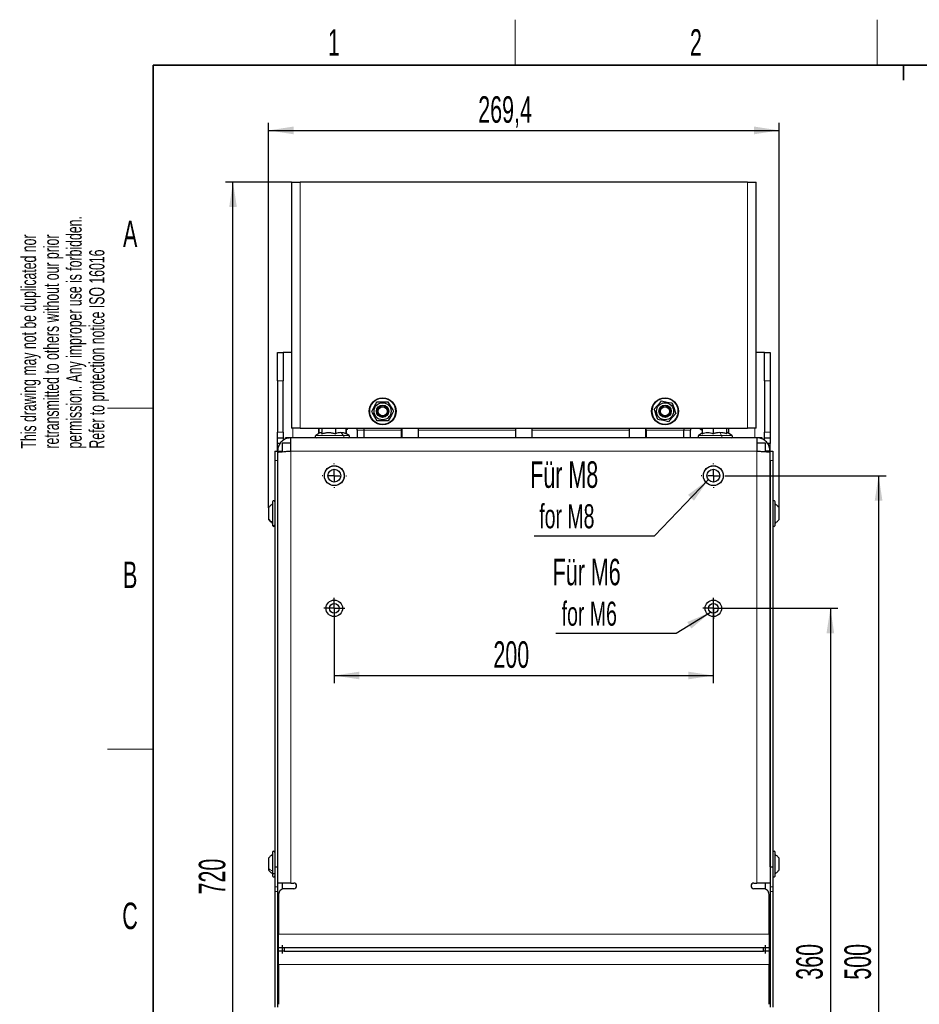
# Paper-space layout 'Blatt2' of a CAD drawing. Header units: millimetres. Extents: x 5 to 418, y 2 to 292.
# Tile 7 of 28: x 8 to 127, y 159 to 288. Entities that reach past the tile are written whole.
import ezdxf

# ---------------------------------------------------------------- set-up
doc = ezdxf.new("R2010")
doc.units = ezdxf.units.MM
doc.layers.add('SLD-0', color=7, linetype='Continuous')
doc.styles.add('SLDTEXTSTYLE0', font='TXT', dxfattribs={"width": 0.605})
doc.dimstyles.new('SLDDIMSTYLE0', dxfattribs={"dimtxt": 3.5, "dimasz": 3.302, "dimexe": 0, "dimexo": 0.0625, "dimgap": 0.875, "dimtad": 1, "dimlfac": 4, "dimrnd": 1e-09, "dimzin": 12, "dimdsep": 46, "dimtxsty": 'SLDTEXTSTYLE0', "dimsah": 1, "dimcen": 0.09, "dimadec": 0, "dimazin": 3, "dimtfac": 1, "dimtofl": 0, "dimtmove": 0, "dimatfit": 3, "dimfxl": 1, "dimfrac": 2, "dimtolj": 1, "dimtzin": 12, "dimarcsym": 0})
doc.dimstyles.new('SLDDIMSTYLE2', dxfattribs={"dimtxt": 0.18, "dimasz": 3.302, "dimexe": 0, "dimexo": 0.0625, "dimgap": 0, "dimtad": 0, "dimtih": 1, "dimtoh": 1, "dimdec": 0, "dimrnd": 1e-09, "dimzin": 0, "dimdsep": 46, "dimtxsty": 'Standard', "dimsah": 1, "dimcen": 0.09, "dimadec": 0, "dimazin": 0, "dimtfac": 3.302, "dimtdec": 0, "dimtofl": 0, "dimtmove": 0, "dimatfit": 3, "dimfxl": 1, "dimfrac": 2, "dimtolj": 1, "dimtzin": 0, "dimarcsym": 0})

# ---------------------------------------------------------------- blocks, each defined once
blk = doc.blocks.new('_D_11')
at = {"layer": 'SLD-0', "color": 7}
for p, q in [((44.28, 267.08), (35.54, 267.08)), ((36.54, 87.08), (36.54, 267.08)), ((43.18, 87.08), (35.54, 87.08))]:
    blk.add_line(p, q, dxfattribs=at)
for points in [[(36.54, 267.08), (36.04, 263.78), (37.05, 263.78)], [(36.54, 87.08), (37.05, 90.38), (36.04, 90.38)]]:
    blk.add_solid(points, dxfattribs=at)
at = {"layer": 'SLD-0', "color": 7, "insert": (32.03, 173.07), "char_height": 3.5, "attachment_point": 1, "rotation": 90, "style": 'SLDTEXTSTYLE0'}
blk.add_mtext('720', dxfattribs=at)
blk = doc.blocks.new('_D_12')
at = {"layer": 'SLD-0', "color": 7}
for p, q in [((41.23, 224.1), (41.23, 274.89)), ((108.58, 224.1), (108.58, 274.89)), ((41.23, 273.89), (108.58, 273.89))]:
    blk.add_line(p, q, dxfattribs=at)
for points in [[(41.23, 273.89), (44.53, 273.38), (44.53, 274.4)], [(108.58, 273.89), (105.28, 274.4), (105.28, 273.38)]]:
    blk.add_solid(points, dxfattribs=at)
at = {"layer": 'SLD-0', "color": 7, "insert": (68.89, 278.4), "char_height": 3.5, "attachment_point": 1, "style": 'SLDTEXTSTYLE0'}
blk.add_mtext('269,4', dxfattribs=at)
blk = doc.blocks.new('_D_13')
at = {"layer": 'SLD-0', "color": 7}
for p, q in [((101.28, 210.83), (116.34, 210.83)), ((115.34, 210.83), (115.34, 120.83)), ((99.9, 120.83), (116.34, 120.83))]:
    blk.add_line(p, q, dxfattribs=at)
for points in [[(115.34, 210.83), (114.83, 207.53), (115.85, 207.53)], [(115.34, 120.83), (115.85, 124.13), (114.83, 124.13)]]:
    blk.add_solid(points, dxfattribs=at)
at = {"layer": 'SLD-0', "color": 7, "insert": (110.83, 161.82), "char_height": 3.5, "attachment_point": 1, "rotation": 90, "style": 'SLDTEXTSTYLE0'}
blk.add_mtext('360', dxfattribs=at)
blk = doc.blocks.new('_D_14')
at = {"layer": 'SLD-0', "color": 7}
for p, q in [((101.5, 228.33), (122.7, 228.33)), ((121.7, 228.33), (121.7, 103.33)), ((99.9, 103.33), (122.7, 103.33))]:
    blk.add_line(p, q, dxfattribs=at)
for points in [[(121.7, 228.33), (121.19, 225.03), (122.21, 225.03)], [(121.7, 103.33), (122.21, 106.63), (121.19, 106.63)]]:
    blk.add_solid(points, dxfattribs=at)
at = {"layer": 'SLD-0', "color": 7, "insert": (117.19, 161.82), "char_height": 3.5, "attachment_point": 1, "rotation": 90, "style": 'SLDTEXTSTYLE0'}
blk.add_mtext('500', dxfattribs=at)
blk = doc.blocks.new('_D_15')
at = {"layer": 'SLD-0', "color": 7}
for p, q in [((99.9, 210.83), (99.9, 200.96)), ((49.9, 209.45), (49.9, 200.96)), ((49.9, 201.96), (99.9, 201.96))]:
    blk.add_line(p, q, dxfattribs=at)
for points in [[(49.9, 201.96), (53.21, 201.46), (53.21, 202.47)], [(99.9, 201.96), (96.6, 202.47), (96.6, 201.46)]]:
    blk.add_solid(points, dxfattribs=at)
at = {"layer": 'SLD-0', "color": 7, "insert": (70.89, 206.48), "char_height": 3.5, "attachment_point": 1, "style": 'SLDTEXTSTYLE0'}
blk.add_mtext('200', dxfattribs=at)
blk = doc.blocks.new('SW_NOTE_0_8')
at = {"layer": 'SLD-0', "color": 0}
blk.add_line((-15.88, 0), (0, 0), dxfattribs=at)
at = {"layer": 'SLD-0', "color": 0, "attachment_point": 1, "style": 'SLDTEXTSTYLE0'}
for s, insert, char_height in [('Für M8', (-16.38, 9.85), 3.5), ('for M8', (-15.19, 4.19), 3.175)]:
    blk.add_mtext(s, dxfattribs=dict(at, insert=insert, char_height=char_height))
blk = doc.blocks.new('SW_NOTE_0_9')
at = {"layer": 'SLD-0', "color": 0}
blk.add_line((-15.88, 0), (0, 0), dxfattribs=at)
at = {"layer": 'SLD-0', "color": 0, "attachment_point": 1, "style": 'SLDTEXTSTYLE0'}
for s, insert, char_height in [('Für M6', (-16.3, 9.84), 3.5), ('for M6', (-15.11, 4.18), 3.175)]:
    blk.add_mtext(s, dxfattribs=dict(at, insert=insert, char_height=char_height))
blk = doc.blocks.new('SW_CENTERMARKSYMBOL_14')
at = {"layer": 'SLD-0', "color": 0}
for p, q in [((0, 1.5), (0, 1.6)), ((-1.5, 0), (-1.6, 0)), ((0, 0), (-0.75, 0)), ((0, 0), (0, 0.75)), ((0, 0), (0, -0.75)), ((0, 0), (0.75, 0)), ((1.5, 0), (1.6, 0)), ((0, -1.5), (0, -1.6))]:
    blk.add_line(p, q, dxfattribs=at)
blk = doc.blocks.new('SW_CENTERMARKSYMBOL_15')
at = {"layer": 'SLD-0', "color": 0}
for p, q in [((0, 0.75), (0, 1.38)), ((-0.75, 0), (-1.37, 0)), ((0, 0), (-0.75, 0)), ((0, 0), (0, 0.75)), ((0, 0), (0, -0.75)), ((0, 0), (0.75, 0)), ((0.75, 0), (1.38, 0)), ((0, -0.75), (0, -1.37))]:
    blk.add_line(p, q, dxfattribs=at)
blk = doc.blocks.new('SW_CENTERMARKSYMBOL_16')
at = {"layer": 'SLD-0', "color": 0}
for p, q in [((0, 1.5), (0, 1.6)), ((-1.5, 0), (-1.6, 0)), ((0, 0), (-0.75, 0)), ((0, 0), (0, 0.75)), ((0, 0), (0, -0.75)), ((0, 0), (0.75, 0)), ((1.5, 0), (1.6, 0)), ((0, -1.5), (0, -1.6))]:
    blk.add_line(p, q, dxfattribs=at)
blk = doc.blocks.new('SW_CENTERMARKSYMBOL_17')
at = {"layer": 'SLD-0', "color": 0}
for p, q in [((0, 0.75), (0, 1.37)), ((-0.75, 0), (-1.38, 0)), ((0, 0), (-0.75, 0)), ((0, 0), (0, 0.75)), ((0, 0), (0, -0.75)), ((0, 0), (0.75, 0)), ((0.75, 0), (1.37, 0)), ((0, -0.75), (0, -1.38))]:
    blk.add_line(p, q, dxfattribs=at)

psp = doc.layouts.new('Blatt2')

# ---------------------------------------------------------------- linework, layer by layer
at = {"color": 7, "linetype": 'Continuous', "lineweight": 25}
for p, q in [((44.2798, 267.0797), (44.2798, 234.5797)), ((44.2798, 267.0797), (45.4048, 267.0797)), ((104.4048, 267.0797), (45.4048, 267.0797)), ((104.4048, 267.0797), (105.5298, 267.0797)), ((105.5298, 234.5797), (105.5298, 267.0797)), ((42.4298, 244.5797), (43.1798, 244.5797)), ((42.4298, 240.8297), (42.4298, 244.5797)), ((43.1798, 244.5797), (43.1798, 240.8297)), ((44.2798, 244.5797), (43.1798, 244.5797)), ((106.6298, 244.5797), (105.5298, 244.5797)), ((106.6298, 244.5797), (107.3798, 244.5797)), ((106.6298, 240.8297), (106.6298, 244.5797)), ((107.3798, 244.5797), (107.3798, 240.8297)), ((42.4298, 240.8297), (42.4298, 234.0797)), ((43.1798, 234.0797), (43.1798, 240.8297)), ((106.6298, 240.8297), (106.6298, 234.0797)), ((107.3798, 240.8297), (107.3798, 234.0797)), ((42.4298, 233.3297), (42.4298, 234.0797)), ((43.1798, 234.0797), (43.1798, 233.3297)), ((45.4048, 234.5797), (44.2798, 234.5797)), ((45.4048, 234.5797), (104.4048, 234.5797)), ((47.9882, 233.9954), (47.4594, 233.6514)), ((47.8273, 234.5797), (47.8273, 233.8908)), ((47.868, 234.5797), (47.868, 233.9172)), ((48.2655, 234.5797), (48.2655, 233.859)), ((50.0523, 234.5797), (50.0523, 233.859)), ((51.4417, 234.5797), (51.4417, 233.859)), ((51.8503, 233.6514), (51.4417, 233.9172)), ((51.4823, 234.5797), (51.4823, 233.8908)), ((52.9048, 234.3297), (52.9048, 234.5797)), ((52.9048, 234.3297), (52.9048, 233.3297)), ((53.7798, 234.5797), (53.7798, 234.3297)), ((53.7798, 234.3297), (53.7798, 233.3297)), ((58.7798, 234.3297), (58.7798, 234.5797)), ((58.7798, 233.3297), (58.7798, 234.3297)), ((58.8111, 234.5797), (58.8111, 233.3297)), ((60.9986, 233.3297), (60.9986, 234.5797)), ((73.8111, 234.5797), (73.8111, 233.3297)), ((75.9986, 233.3297), (75.9986, 234.5797)), ((88.8111, 234.5797), (88.8111, 233.3297)), ((90.9986, 233.3297), (90.9986, 234.5797)), ((91.0298, 234.3297), (91.0298, 234.5797)), ((91.0298, 234.3297), (91.0298, 233.3297)), ((96.0298, 234.5797), (96.0298, 234.3297)), ((96.0298, 233.3297), (96.0298, 234.3297)), ((96.9048, 234.5797), (96.9048, 234.3297)), ((96.9048, 233.3297), (96.9048, 234.3297)), ((98.4179, 233.9497), (97.9594, 233.6514)), ((98.4179, 234.5797), (98.4179, 233.859)), ((99.9012, 234.5797), (99.9012, 233.859)), ((101.6381, 234.5797), (101.6381, 233.859)), ((102.3503, 233.6514), (101.7764, 234.0248)), ((101.8918, 234.5797), (101.8918, 233.9497)), ((105.5298, 234.5797), (104.4048, 234.5797)), ((106.6298, 233.3297), (106.6298, 234.0797)), ((107.3798, 234.0797), (107.3798, 233.3297)), ((42.4298, 233.3297), (43.1798, 233.3297)), ((42.4298, 232.5797), (42.4298, 233.3297)), ((42.7609, 232.5797), (42.4298, 232.5797)), ((42.4298, 231.5797), (42.4298, 232.5797)), ((44.1798, 232.6047), (43.0298, 232.6047)), ((43.0298, 232.6047), (43.0298, 231.4976)), ((43.1798, 233.3297), (43.1798, 232.9976)), ((43.4673, 233.1573), (43.4673, 233.3297)), ((44.1798, 233.3297), (43.4673, 233.3297)), ((44.1798, 231.5797), (44.1798, 233.3297)), ((105.6298, 233.3297), (44.1798, 233.3297)), ((105.6298, 233.3297), (105.6298, 231.5797)), ((106.3423, 233.3297), (105.6298, 233.3297)), ((106.7798, 232.6047), (105.6298, 232.6047)), ((106.3423, 233.1521), (106.3423, 233.3297)), ((106.6298, 233.3297), (107.3798, 233.3297)), ((106.6298, 232.9986), (106.6298, 233.3297)), ((106.7798, 231.4983), (106.7798, 232.6047)), ((107.3798, 232.5797), (107.0477, 232.5797)), ((107.3798, 233.3297), (107.3798, 232.5797)), ((107.3798, 231.5797), (107.3798, 232.5797)), ((42.0548, 231.5797), (42.4298, 231.5797)), ((42.0548, 231.5797), (42.0548, 230.3297)), ((42.4298, 231.5797), (43.0298, 231.5797)), ((42.4298, 231.5797), (42.4298, 231.4029)), ((42.4298, 231.4029), (42.4298, 176.7047)), ((107.3798, 231.5797), (106.7798, 231.5797)), ((107.3798, 231.5797), (107.7548, 231.5797)), ((107.3798, 231.4029), (107.3798, 231.5797)), ((107.3798, 176.7047), (107.3798, 231.4029)), ((107.7548, 231.5797), (107.7548, 230.3297)), ((42.0548, 230.3297), (42.0548, 176.7047)), ((42.4298, 230.3297), (42.4298, 176.7047)), ((107.3798, 230.3297), (107.3798, 176.7047)), ((107.7548, 230.3297), (107.7548, 176.7047)), ((41.7548, 224.8797), (41.7548, 221.9064)), ((108.0548, 221.7831), (108.0548, 224.8797)), ((41.2298, 224.0996), (41.2298, 222.6226)), ((108.5798, 222.5614), (108.5798, 224.098)), ((41.2298, 222.6226), (41.2298, 222.5598)), ((41.7548, 221.9064), (41.7548, 221.7797)), ((108.0548, 221.7797), (108.0548, 221.7831)), ((41.7548, 178.6297), (41.7548, 175.9221)), ((108.0548, 175.5322), (108.0548, 178.6297)), ((41.2298, 177.8497), (41.2298, 176.5046)), ((42.0548, 176.7047), (42.4298, 176.7047)), ((42.0548, 176.7047), (42.0548, 174.0936)), ((42.4298, 176.7047), (42.4298, 174.0936)), ((107.3798, 176.7047), (107.7548, 176.7047)), ((107.3798, 176.7047), (107.3798, 174.0936)), ((107.7548, 176.7047), (107.7548, 174.0936)), ((108.5798, 176.3109), (108.5798, 177.8485)), ((41.2298, 176.5046), (41.2298, 176.3097)), ((41.7548, 175.9221), (41.7548, 175.5297)), ((108.0548, 175.5297), (108.0548, 175.5322)), ((42.0548, 174.0936), (42.0548, 173.4686)), ((44.1798, 174.5797), (42.4298, 174.5797)), ((42.4298, 174.0936), (42.4298, 173.4686)), ((43.0298, 174.5797), (43.0298, 173.7775)), ((44.1798, 174.5797), (44.5548, 174.5797)), ((105.2548, 174.5797), (105.6298, 174.5797)), ((107.3798, 174.5797), (105.6298, 174.5797)), ((106.7798, 173.7775), (106.7798, 174.5797)), ((107.3798, 174.0936), (107.3798, 173.4686)), ((107.7548, 174.0936), (107.7548, 173.4686)), ((42.0548, 173.4686), (42.0548, 158.1908)), ((42.4298, 173.4686), (42.4298, 158.1908)), ((42.5548, 173.0797), (42.5548, 167.8297)), ((44.5548, 173.8297), (43.3048, 173.8297)), ((106.5048, 173.8297), (105.2548, 173.8297)), ((107.2548, 167.8297), (107.2548, 173.0797)), ((107.3798, 173.4686), (107.3798, 158.1908)), ((107.7548, 173.4686), (107.7548, 158.1908)), ((42.5548, 168.7047), (42.4298, 168.7047)), ((42.5548, 166.0797), (42.5548, 167.8297)), ((107.3798, 168.7047), (107.2548, 168.7047)), ((107.2548, 167.8297), (107.2548, 166.0797)), ((43.0298, 166.3936), (43.0298, 165.2658)), ((106.7798, 165.2658), (106.7798, 166.3936)), ((42.5298, 165.5797), (42.5298, 166.0797)), ((42.5298, 166.0797), (43.2798, 166.0797)), ((43.2798, 165.5797), (42.5298, 165.5797)), ((42.5548, 163.8297), (42.5548, 165.5797)), ((43.2798, 166.0797), (43.2798, 165.5797)), ((43.2798, 166.0797), (106.5298, 166.0797)), ((43.2798, 165.5797), (106.5298, 165.5797)), ((106.5298, 165.5797), (106.5298, 166.0797)), ((106.5298, 166.0797), (107.2798, 166.0797)), ((107.2798, 165.5797), (106.5298, 165.5797)), ((107.2548, 165.5797), (107.2548, 163.8297)), ((107.2798, 166.0797), (107.2798, 165.5797)), ((42.5548, 163.8297), (42.5548, 158.5797)), ((107.2548, 158.5797), (107.2548, 163.8297))]:
    psp.add_line(p, q, dxfattribs=at)
at = {"color": 7, "linetype": 'Continuous', "lineweight": 18}
for p, q in [((45.4048, 267.0797), (45.4048, 234.5797)), ((104.4048, 234.5797), (104.4048, 267.0797)), ((43.1798, 240.8297), (42.4298, 240.8297)), ((107.3798, 240.8297), (106.6298, 240.8297)), ((42.4298, 234.0797), (43.1798, 234.0797)), ((44.4298, 234.5797), (44.4298, 233.3297)), ((50.747, 234.0225), (51.1304, 233.6514)), ((53.7798, 234.3297), (52.9048, 234.3297)), ((58.7798, 234.3297), (53.7798, 234.3297)), ((58.8111, 234.3297), (58.7798, 234.3297)), ((73.8111, 234.3297), (60.9986, 234.3297)), ((88.8111, 234.3297), (75.9986, 234.3297)), ((91.0298, 234.3297), (90.9986, 234.3297)), ((96.0298, 234.3297), (91.0298, 234.3297)), ((96.9048, 234.3297), (96.0298, 234.3297)), ((100.7696, 234.0225), (100.9854, 233.6514)), ((105.3798, 233.3297), (105.3798, 234.5797)), ((106.6298, 234.0797), (107.3798, 234.0797)), ((51.1304, 233.6514), (47.4594, 233.6514)), ((51.8503, 233.6514), (51.1304, 233.6514)), ((100.9854, 233.6514), (97.9594, 233.6514)), ((102.3503, 233.6514), (100.9854, 233.6514)), ((44.1798, 231.5797), (44.1798, 174.5797)), ((105.6298, 231.5797), (44.1798, 231.5797)), ((105.6298, 174.5797), (105.6298, 231.5797)), ((42.0548, 230.3297), (42.4298, 230.3297)), ((107.3798, 230.3297), (107.7548, 230.3297)), ((42.0548, 174.0936), (42.4298, 174.0936)), ((107.3798, 174.0936), (107.7548, 174.0936)), ((42.0548, 173.4686), (42.4298, 173.4686)), ((107.3798, 173.4686), (107.7548, 173.4686)), ((42.5548, 167.9547), (42.4298, 167.9547)), ((42.5548, 167.8297), (107.2548, 167.8297)), ((107.2548, 167.9547), (107.3798, 167.9547)), ((107.2548, 163.8297), (42.5548, 163.8297))]:
    psp.add_line(p, q, dxfattribs=at)
at = {"color": 7, "linetype": 'Continuous', "lineweight": 25, "flags": 128}
for points in [[(54.8366, 236.8127), (55.132, 237.3386), (55.4385, 237.8842), (55.5434, 238.0711)], [(55.5434, 238.0711), (55.7231, 238.0732), (56.282, 238.0798), (56.8565, 238.0866), (56.9867, 238.0881)], [(56.9867, 238.0881), (57.2945, 237.5693), (57.6138, 237.0311), (57.7231, 236.8467)], [(92.1166, 237.1233), (92.5182, 237.5734), (92.9348, 238.0404), (93.0774, 238.2004)], [(93.0774, 238.2004), (93.2533, 238.1638), (93.8006, 238.0502), (94.3632, 237.9333), (94.4907, 237.9068)], [(94.4907, 237.9068), (94.6797, 237.3339), (94.8759, 236.7397), (94.943, 236.5362)], [(55.5729, 235.5713), (55.2652, 236.0901), (54.9459, 236.6283), (54.8366, 236.8127)], [(57.7231, 236.8467), (57.4277, 236.3208), (57.1212, 235.7752), (57.0162, 235.5883)], [(92.569, 235.7526), (92.3799, 236.3255), (92.1838, 236.9197), (92.1166, 237.1233)], [(94.943, 236.5362), (94.5415, 236.086), (94.1249, 235.619), (93.9822, 235.4591)], [(57.0162, 235.5883), (56.886, 235.5868), (56.3276, 235.5802), (55.7526, 235.5734), (55.5729, 235.5713)], [(93.9822, 235.4591), (93.8547, 235.4855), (93.308, 235.5991), (92.7449, 235.7161), (92.569, 235.7526)], [(51.4823, 234.3903), (51.6348, 234.5249), (51.6902, 234.5797)], [(98.1195, 234.5797), (98.1749, 234.5249), (98.4179, 234.32)]]:
    psp.add_lwpolyline(points, dxfattribs=at)
at = {"color": 7, "linetype": 'Continuous', "lineweight": 25}
for centre, radius in [((56.2798, 236.8297), 1.775), ((56.2798, 236.8297), 1.125), ((93.5298, 236.8297), 1.775), ((93.5298, 236.8297), 1.125), ((56.2798, 236.8297), 0.8125), ((56.2798, 236.8297), 0.75), ((56.2798, 236.8297), 0.6), ((93.5298, 236.8297), 0.8125), ((93.5298, 236.8297), 0.75), ((93.5298, 236.8297), 0.6), ((49.9048, 228.3297), 1.3125), ((49.9048, 228.3297), 1.305), ((49.9048, 228.3297), 0.85), ((99.9048, 228.3297), 1.3125), ((99.9048, 228.3297), 1.305), ((99.9048, 228.3297), 0.85), ((49.9048, 210.8297), 1.0938), ((99.9048, 210.8297), 1.0938), ((49.9048, 210.8297), 0.625), ((99.9048, 210.8297), 0.625)]:
    psp.add_circle(centre, radius, dxfattribs=at)
at = {"color": 7, "linetype": 'Continuous', "lineweight": 18}
for centre in [(56.2798, 236.8297), (93.5298, 236.8297)]:
    psp.add_circle(centre, 1.7028, dxfattribs=at)
at = {"color": 7, "linetype": 'Continuous', "lineweight": 25}
for centre, radius, start, end in [((47.5548, 233.5047), 0.175, 123.047528, 270.0005), ((51.7548, 233.5047), 0.175, 269.9995, 56.952472), ((98.0548, 233.5047), 0.175, 123.047528, 270.0005), ((102.2548, 233.5047), 0.175, 269.9995, 56.952472), ((41.9048, 224.8797), 0.15, 359.998577, 180.001423), ((107.9048, 224.8797), 0.15, 359.998577, 180.001423), ((41.9048, 221.7797), 0.15, 179.998577, 0.001423), ((107.9048, 221.7797), 0.15, 179.998577, 0.001423), ((41.9048, 178.6297), 0.15, 0.001423, 179.998577), ((107.9048, 178.6297), 0.15, 0.001423, 179.998577), ((41.9048, 175.5297), 0.15, 179.998577, 0.001423), ((107.9048, 175.5297), 0.15, 179.998577, 0.001423), ((44.5548, 174.2047), 0.375, 270.000569, 89.999431), ((105.2548, 174.2047), 0.375, 90.000569, 269.999431), ((43.3048, 173.0797), 0.75, 89.99921, 180.000505), ((106.5048, 173.0797), 0.75, 359.999495, 90.00079)]:
    psp.add_arc(centre, radius, start, end, dxfattribs=at)
for points, knots in [([(47.992, 233.9895), (48.0164, 234.0049), (48.0738, 234.0414), (48.1889, 233.973), (48.2372, 233.901), (48.2655, 233.859)], [0, 0, 0, 0, 0.23437805, 0.55326033, 1, 1, 1, 1]), ([(48.2655, 233.859), (48.4109, 233.9035), (48.7011, 233.9923), (49.1574, 234.0373), (49.6144, 233.9934), (49.9063, 233.9038), (50.0523, 233.859)], [0, 0, 0, 0, 0.24990349, 0.49852335, 0.74909002, 1, 1, 1, 1]), ([(50.747, 234.0225), (50.6278, 234.0136), (50.3877, 233.9957), (50.1647, 233.9048), (50.0523, 233.859)], [0, 0, 0, 0, 0.49618065, 1, 1, 1, 1]), ([(51.4417, 233.859), (51.3285, 233.9051), (51.1054, 233.996), (50.8653, 234.0138), (50.747, 234.0225)], [0, 0, 0, 0, 0.5076378, 1, 1, 1, 1]), ([(98.4179, 233.859), (98.5382, 233.9034), (98.7767, 233.9916), (99.1582, 234.0376), (99.5405, 233.9926), (99.7804, 233.9037), (99.9012, 233.859)], [0, 0, 0, 0, 0.25151956, 0.49853396, 0.74746091, 1, 1, 1, 1]), ([(100.7696, 234.0225), (100.6212, 234.0139), (100.3247, 233.9965), (100.0423, 233.9048), (99.9012, 233.859)], [0, 0, 0, 0, 0.50043898, 1, 1, 1, 1]), ([(101.6381, 233.859), (101.4959, 233.9051), (101.2134, 233.9968), (100.9169, 234.014), (100.7696, 234.0225)], [0, 0, 0, 0, 0.503388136, 1, 1, 1, 1]), ([(101.6381, 233.859), (101.6536, 233.8974), (101.6781, 233.9583), (101.7537, 234.0396), (101.7849, 234.0109), (101.7949, 234.0017)], [0, 0, 0, 0, 0.53877442, 0.85234968, 1, 1, 1, 1]), ([(44.1798, 233.3297), (43.9827, 233.3103), (43.5884, 233.2714), (43.0631, 232.9685), (42.6673, 232.5228), (42.4592, 232.031), (42.4381, 231.7071), (42.4298, 231.5797)], [0, 0, 0, 0, 0.21513782, 0.43027715, 0.64541547, 0.86055497, 1, 1, 1, 1]), ([(107.3798, 231.5797), (107.3604, 231.7769), (107.3216, 232.1712), (107.0186, 232.6964), (106.5729, 233.0922), (106.0811, 233.3004), (105.7572, 233.3214), (105.6298, 233.3297)], [0, 0, 0, 0, 0.21513768, 0.43027809, 0.6454146, 0.8605549, 1, 1, 1, 1]), ([(42.4298, 231.4029), (42.4626, 231.4167), (42.5843, 231.4681), (42.868, 231.4782), (43.289, 231.524), (43.7453, 231.5512), (44.0534, 231.5714), (44.1798, 231.5797)], [0, 0, 0, 0, 0.06017352, 0.22376855, 0.47449981, 0.78440586, 1, 1, 1, 1]), ([(105.6298, 231.5797), (105.8231, 231.5667), (106.1877, 231.5421), (106.6864, 231.5136), (107.0553, 231.4624), (107.2886, 231.461), (107.3662, 231.4116), (107.3798, 231.4029)], [0, 0, 0, 0, 0.32965525, 0.62216425, 0.84466111, 0.97260571, 1, 1, 1, 1]), ([(41.7548, 224.5795), (41.6533, 224.5149), (41.4501, 224.3857), (41.3033, 224.1949), (41.2298, 224.0996)], [0, 0, 0, 0, 0.50000823, 1, 1, 1, 1]), ([(108.5798, 224.0962), (108.5064, 224.1911), (108.3594, 224.3812), (108.1564, 224.5097), (108.0548, 224.574)], [0, 0, 0, 0, 0.49973487, 1, 1, 1, 1]), ([(41.2298, 222.5599), (41.3033, 222.4645), (41.4501, 222.2737), (41.6533, 222.1445), (41.7548, 222.08)], [0, 0, 0, 0, 0.49999177, 1, 1, 1, 1]), ([(108.0548, 222.0824), (108.1564, 222.1469), (108.3595, 222.2758), (108.5064, 222.4662), (108.5798, 222.5614)], [0, 0, 0, 0, 0.500121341, 1, 1, 1, 1]), ([(41.7548, 178.3297), (41.6533, 178.2651), (41.4501, 178.1359), (41.3033, 177.9451), (41.2298, 177.8497)], [0, 0, 0, 0, 0.500002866, 1, 1, 1, 1]), ([(41.7548, 178.3297), (41.6533, 178.2651), (41.4501, 178.1359), (41.3033, 177.9451), (41.2298, 177.8497)], [0, 0, 0, 0, 0.500002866, 1, 1, 1, 1]), ([(108.5798, 177.8458), (108.5064, 177.9407), (108.3594, 178.1306), (108.1564, 178.2591), (108.0548, 178.3233)], [0, 0, 0, 0, 0.49969864, 1, 1, 1, 1]), ([(41.2298, 176.3097), (41.3033, 176.2143), (41.4501, 176.0235), (41.6533, 175.8943), (41.7548, 175.8297)], [0, 0, 0, 0, 0.499997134, 1, 1, 1, 1]), ([(108.0548, 175.8317), (108.1564, 175.8962), (108.3595, 176.0252), (108.5064, 176.2157), (108.5798, 176.3109)], [0, 0, 0, 0, 0.50009036, 1, 1, 1, 1])]:
    psp.add_open_spline(points, degree=3, knots=knots, dxfattribs=at)
at = {"color": 7, "linetype": 'Continuous', "lineweight": 18}
for points, knots in [([(51.1304, 233.6514), (51.1404, 233.6394), (51.1616, 233.6139), (51.1787, 233.5644), (51.1858, 233.5103), (51.1811, 233.4555), (51.1654, 233.4052), (51.1398, 233.3646), (51.106, 233.3356), (51.079, 233.3316), (51.0663, 233.3297)], [0, 0, 0, 0, 0.11957574, 0.25276051, 0.39430021, 0.53662012, 0.67201913, 0.79459061, 0.90243867, 1, 1, 1, 1]), ([(100.9854, 233.6514), (100.9911, 233.639), (101.0038, 233.6116), (101.0126, 233.5635), (101.0166, 233.5102), (101.014, 233.4563), (101.0056, 233.4068), (100.9917, 233.3678), (100.9746, 233.3376), (100.9567, 233.332), (100.9493, 233.3297)], [0, 0, 0, 0, 0.11642554, 0.25883703, 0.41620033, 0.57494607, 0.72137503, 0.84372559, 0.93507225, 1, 1, 1, 1]), ([(41.7548, 222.1819), (41.6536, 222.2407), (41.4531, 222.3573), (41.3038, 222.5348), (41.2298, 222.6226)], [0, 0, 0, 0, 0.504868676, 1, 1, 1, 1]), ([(41.7548, 221.9064), (41.7571, 221.8883), (41.7618, 221.8516), (41.797, 221.8058), (41.8465, 221.7756), (41.9048, 221.7651), (41.9632, 221.7756), (42.0126, 221.8058), (42.0479, 221.8516), (42.0525, 221.8883), (42.0548, 221.9064)], [0, 0, 0, 0, 0.120047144, 0.243041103, 0.37012155, 0.5, 0.62987845, 0.756958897, 0.879952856, 1, 1, 1, 1]), ([(108.0548, 221.7831), (108.0526, 221.7635), (108.0481, 221.7243), (108.0134, 221.6745), (107.9638, 221.6412), (107.9048, 221.6295), (107.8459, 221.6412), (107.7963, 221.6745), (107.7616, 221.7243), (107.7571, 221.7635), (107.7548, 221.7831)], [0, 0, 0, 0, 0.124865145, 0.249822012, 0.374869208, 0.5, 0.625130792, 0.750177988, 0.875134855, 1, 1, 1, 1]), ([(41.7548, 176.1461), (41.6544, 176.1931), (41.4599, 176.2842), (41.3049, 176.4327), (41.2298, 176.5046)], [0, 0, 0, 0, 0.51597381, 1, 1, 1, 1]), ([(41.7548, 175.9221), (41.7573, 175.9072), (41.7625, 175.8759), (41.7989, 175.8391), (41.8477, 175.8154), (41.9048, 175.8073), (41.962, 175.8154), (42.0108, 175.8391), (42.0472, 175.8759), (42.0524, 175.9072), (42.0548, 175.9221)], [0, 0, 0, 0, 0.10791746, 0.22653854, 0.35883718, 0.5, 0.64116282, 0.77346146, 0.89208254, 1, 1, 1, 1]), ([(108.0548, 175.5322), (108.0526, 175.5126), (108.0481, 175.4734), (108.0134, 175.4235), (107.9638, 175.3902), (107.9048, 175.3785), (107.8459, 175.3902), (107.7963, 175.4235), (107.7616, 175.4734), (107.7571, 175.5126), (107.7548, 175.5322)], [0, 0, 0, 0, 0.12491892, 0.24987552, 0.37490923, 0.5, 0.62509077, 0.75012448, 0.87508108, 1, 1, 1, 1])]:
    psp.add_open_spline(points, degree=3, knots=knots, dxfattribs=at)
at = {"layer": 'SLD-0', "lineweight": 18}
for p, q in [((73.75, 282.5), (73.75, 288.5)), ((121.5, 282.5), (121.5, 288.5)), ((20, 237.25), (26, 237.25)), ((20, 192.25), (26, 192.25))]:
    psp.add_line(p, q, dxfattribs=at)
at = {"layer": 'SLD-0', "lineweight": 35}
for p, q in [((408, 282.5), (26, 282.5)), ((26, 282.5), (26, 12))]:
    psp.add_line(p, q, dxfattribs=at)
at = {"layer": 'SLD-0'}
for p, q in [((125, 280.5), (125, 282.5)), ((125, 282.5), (125, 280.5))]:
    psp.add_line(p, q, dxfattribs=at)
at = {"layer": 'SLD-0', "color": 7}
psp.add_line((95.0112, 207.5327), (99.5395, 210.3226), dxfattribs=at)
psp.add_solid([(99.5395, 210.3226), (96.4617, 209.0231), (96.9947, 208.1581)], dxfattribs=at)

# ---------------------------------------------------------------- block references
for name, p in [('SW_NOTE_0_8', (92.1301, 220.3779)), ('SW_CENTERMARKSYMBOL_14', (49.9048, 228.3297)), ('SW_CENTERMARKSYMBOL_16', (99.9048, 228.3297)), ('SW_NOTE_0_9', (95.0112, 207.5327)), ('SW_CENTERMARKSYMBOL_15', (49.9048, 210.8297)), ('SW_CENTERMARKSYMBOL_17', (99.9048, 210.8297))]:
    psp.add_blockref(name, p, dxfattribs=at)

# ---------------------------------------------------------------- texts
at = {"layer": 'SLD-0', "char_height": 3.5, "attachment_point": 2, "style": 'SLDTEXTSTYLE0'}
for s, insert in [('1', (49.8527, 287.243)), ('2', (97.6027, 287.243)), ('A', (22.9816, 262.0011)), ('B', (22.9816, 217.0011)), ('C', (22.9597, 172.0011))]:
    psp.add_mtext(s, dxfattribs=dict(at, insert=insert))
at = {"layer": 'SLD-0', "char_height": 2, "attachment_point": 1, "rotation": 90, "style": 'SLDTEXTSTYLE0'}
for s, insert in [('permission. Any improper use is forbidden.', (14.5783, 231.9088)), ('retransmitted to others without our prior', (11.5783, 231.9088)), ('This drawing may not be duplicated nor', (8.5783, 231.9088)), ('Refer to protection notice ISO 16016', (17.5783, 231.9088))]:
    psp.add_mtext(s, dxfattribs=dict(at, insert=insert))

# ---------------------------------------------------------------- dimensions: what is measured, and where the dimension line sits
at = {"layer": 'SLD-0', "color": 7}
for base, p1, p2, picture, middle in [((108.5798, 273.8904), (41.2298, 224.0997), (108.5798, 224.0997), '_D_12', (74.9048, 273.8904)), ((99.9048, 201.9641), (49.9048, 209.4547), (99.9048, 210.8297), '_D_15', (74.9048, 201.9641))]:
    dim = psp.add_linear_dim(base=base, p1=p1, p2=p2, dimstyle='SLDDIMSTYLE0', dxfattribs=at)
    dim.commit()
    dim.dimension.update_dxf_attribs({"geometry": picture, "text_midpoint": middle, "dimtype": 160})
for base, p1, p2, picture, middle in [((36.5448, 267.0797), (43.1798, 87.0797), (44.2798, 267.0797), '_D_11', (36.5448, 177.0797)), ((121.6971, 103.3297), (101.5048, 228.3297), (99.9048, 103.3297), '_D_14', (121.6971, 165.8297)), ((115.3426, 120.8297), (101.2798, 210.8297), (99.9048, 120.8297), '_D_13', (115.3426, 165.8297))]:
    dim = psp.add_linear_dim(base=base, p1=p1, p2=p2, angle=90, dimstyle='SLDDIMSTYLE0', dxfattribs=at)
    dim.commit()
    dim.dimension.update_dxf_attribs({"geometry": picture, "text_midpoint": middle, "dimtype": 160})

# ---------------------------------------------------------------- leaders
psp.add_leader([(99.2383, 227.8022), (92.1301, 220.3779)], dimstyle='SLDDIMSTYLE2', dxfattribs=at)

doc.saveas('drawing.dxf')
